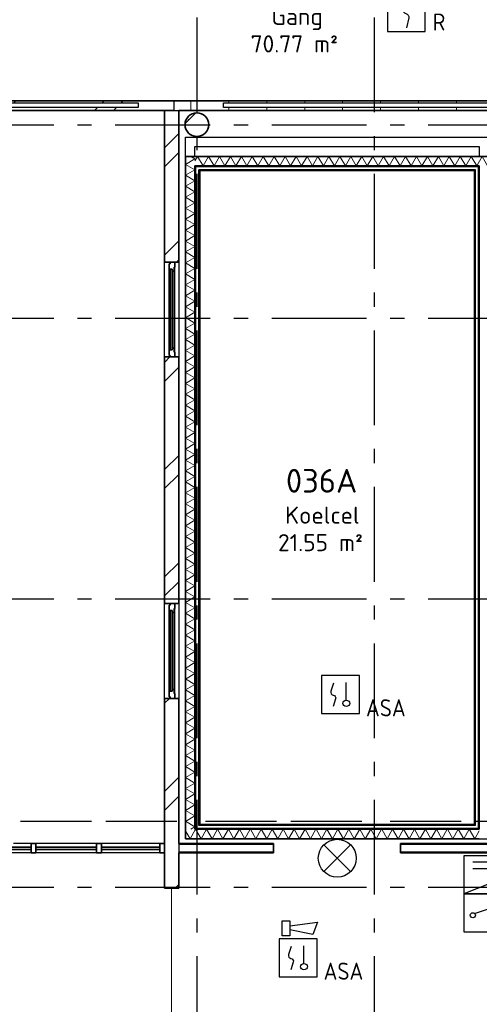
# Model space of a CAD drawing. Header units: millimetres. Extents: x -285236 to 84130, y -470 to 79511.
# Tile 78 of 192: x -15242 to -10392, y 39506 to 49890. Entities that reach past the tile are written whole.
import ezdxf
from ezdxf.enums import TextEntityAlignment as Align

# ---------------------------------------------------------------- set-up
doc = ezdxf.new("R2010")
doc.units = ezdxf.units.MM
doc.linetypes.add('NLRS_stramien', pattern=[1650, 1000, -250, 150, -250])
doc.linetypes.add('SW_doorsnedelijn', pattern=[1950, 750, -150, 0, -150, 750, -150])
doc.layers.add('EL6511--', color=3, linetype='Continuous')
doc.layers.add('XREF', color=254, linetype='Continuous')
doc.styles.add('ISOCPEUR_1', font='isocpeur.ttf', dxfattribs={"height": 250})
doc.styles.add('ISOCPEUR_3', font='isocpeur.ttf', dxfattribs={"height": 180})
doc.styles.add('STABICAD-018', font='ISOCP.SHX', dxfattribs={"height": 180})

# ---------------------------------------------------------------- blocks, each defined once
blk = doc.blocks.new('VB655IS2')
at = {"color": 0, "linetype": 'Continuous'}
blk.add_lwpolyline([(-1.67, 2.33), (-1.67, 3.91), (-0.89, 3.91), (-0.89, 2.33)], close=True, dxfattribs=at)
blk.add_lwpolyline([(-0.89, 3.37), (2.06, 3.76), (1.54, 2.45), (-0.89, 2.95)], dxfattribs=at)
blk = doc.blocks.new('*U137')
at = {"color": 0, "linetype": 'Continuous'}
for p, q in [((-2, 2), (-2, -2)), ((2, 2), (-2, 2)), ((2, -2), (2, 2)), ((-2, -2), (2, -2))]:
    blk.add_line(p, q, dxfattribs=at)
blk.add_lwpolyline([(-0.12, 1.47), (-0.34, 0.38, 0.399092), (-0.04, -0.09, -0.403068), (0.25, -0.56), (0.02, -1.6)], format="xyb", dxfattribs=at)
at = {"color": 0, "linetype": 'Continuous', "lineweight": 100}
blk.add_blockref('VB655IS2', (0, 0), dxfattribs=at)
at = {"color": 0, "linetype": 'Continuous', "style": 'STABICAD-018'}
for tag, p in [('CODING1', (-1.22, 12.19)), ('CODING2', (-0.95, 9.73)), ('ARTICLECODE', (0.78, 6.96)), ('FIREPROTECTION_PANEL', (0.78, 4.65)), ('FIREPROTECTION_ZONE', (0.05, 2.88)), ('FIREPROTECTION_HARDWARENUMBER', (5.42, -4.4))]:
    blk.add_attdef(tag, text='', height=1.8, dxfattribs=at).set_placement(p, align=Align.MIDDLE)
blk.add_attdef('TEXT1', (3.46, -3.38), '', height=1.8, dxfattribs=at)
blk = doc.blocks.new('VB654NVI')
at = {"color": 0, "linetype": 'Continuous'}
for p, q in [((-1.41, 1.59), (1.41, 4.41)), ((-1.41, 4.41), (1.41, 1.59))]:
    blk.add_line(p, q, dxfattribs=at)
blk.add_circle((0, 3), 2, dxfattribs=at)
at = {"color": 0, "linetype": 'Continuous', "style": 'STABICAD-018'}
for tag, p in [('ARTICLECODE', (-2.66, 12.86)), ('FIREPROTECTION_PANEL', (0, 9.85)), ('CODING', (0, 7))]:
    blk.add_attdef(tag, text='', height=1.8, dxfattribs=at).set_placement(p, align=Align.MIDDLE)
blk = doc.blocks.new('VB653MSM')
at = {"color": 0, "linetype": 'Continuous'}
for p, q in [((-2, 2), (-2, -2)), ((2, 2), (-2, 2)), ((0.61, -0.6), (0.61, 1.27)), ((2, -2), (2, 2)), ((-2, -2), (2, -2))]:
    blk.add_line(p, q, dxfattribs=at)
blk.add_lwpolyline([(-0.75, 1.19), (-1.01, 0.35, 0.457698), (-0.76, -0.06, -0.462378), (-0.51, -0.46), (-0.78, -1.27)], format="xyb", dxfattribs=at)
blk.add_ellipse((0.61, -0.93), major_axis=(0.367, 0), ratio=0.909091, dxfattribs=at)
at = {"color": 0, "linetype": 'Continuous', "style": 'STABICAD-018'}
for tag, p in [('CODING1', (0.43, 11.73)), ('CODING2', (0.71, 9.27)), ('ARTICLECODE', (2.21, 7.03)), ('FIREPROTECTION_PANEL', (2.21, 4.72)), ('FIREPROTECTION_ZONE', (1.7, 2.42)), ('FIREPROTECTION_HARDWARENUMBER', (13.46, 0.27))]:
    blk.add_attdef(tag, text='', height=1.8, dxfattribs=at).set_placement(p, align=Align.MIDDLE)
blk.add_attdef('TEXT1', (3.53, -3.38), '', height=1.8, dxfattribs=at)
blk = doc.blocks.new('*U140')
at = {"color": 0, "linetype": 'Continuous'}
for p, q in [((-2, 2), (-2, -2)), ((2, 2), (-2, 2)), ((0.61, -0.6), (0.61, 1.27)), ((2, -2), (2, 2)), ((-2, -2), (2, -2))]:
    blk.add_line(p, q, dxfattribs=at)
blk.add_lwpolyline([(-0.75, 1.19), (-1.01, 0.35, 0.457698), (-0.76, -0.06, -0.462378), (-0.51, -0.46), (-0.78, -1.27)], format="xyb", dxfattribs=at)
blk.add_ellipse((0.61, -0.93), major_axis=(0.367, 0), ratio=0.909091, dxfattribs=at)
at = {"color": 0, "linetype": 'Continuous', "lineweight": 100}
blk.add_blockref('VB655IS2', (0, 0), dxfattribs=at)
at = {"color": 0, "linetype": 'Continuous', "style": 'STABICAD-018'}
for tag, p in [('CODING1', (0.43, 11.73)), ('CODING2', (0.71, 9.27)), ('ARTICLECODE', (2.21, 7.03)), ('FIREPROTECTION_PANEL', (2.21, 4.72)), ('FIREPROTECTION_ZONE', (1.7, 2.42)), ('FIREPROTECTION_HARDWARENUMBER', (13.46, 0.27))]:
    blk.add_attdef(tag, text='', height=1.8, dxfattribs=at).set_placement(p, align=Align.MIDDLE)
blk.add_attdef('TEXT1', (3.53, -3.38), '', height=1.8, dxfattribs=at)
blk = doc.blocks.new('VB654VAD')
at = {"color": 0, "linetype": 'Continuous'}
for p, q in [((-5, 1), (5, 5)), ((4.07, 2.33), (2.33, 2.33)), ((2.33, 1.67), (4.07, 1.67))]:
    blk.add_line(p, q, dxfattribs=at)
blk.add_lwpolyline([(-5, 1), (5, 1), (5, 5), (-5, 5)], close=True, dxfattribs=at)
blk.add_open_spline([(-4.06, 2.87), (-4.02, 3.23), (-3.75, 4.07), (-3.52, 4.14), (-3.32, 4.2), (-3.14, 3.64), (-2.96, 3.26), (-2.81, 2.94), (-2.66, 2.75), (-2.53, 2.86), (-2.34, 3.02), (-2.18, 3.73), (-2.19, 4.23)], degree=3, knots=[0, 0, 0, 0, 0.1451228, 0.1451228, 0.1451228, 0.2752355, 0.2752355, 0.2752355, 0.3839188, 0.3839188, 0.3839188, 0.5319547, 0.5319547, 0.5319547, 0.5319547], dxfattribs=at)
at = {"color": 0, "linetype": 'Continuous', "style": 'STABICAD-018'}
for tag, p in [('CODING1', (-0.69, 16.42)), ('CODING2', (-0.42, 13.96)), ('ARTICLECODE', (1.2, 11.42)), ('FIREPROTECTION_PANEL', (1.2, 9.11)), ('FIREPROTECTION_ZONE', (0.58, 7.11)), ('FIREPROTECTION_HARDWARENUMBER', (6.62, -0.18))]:
    blk.add_attdef(tag, text='', height=1.8, dxfattribs=at).set_placement(p, align=Align.MIDDLE)
blk = doc.blocks.new('VB654IEH')
at = {"color": 0, "linetype": 'Continuous'}
for p, q in [((-2, 5), (-2, 1)), ((2, 5), (-2, 5)), ((2, 1), (2, 5)), ((-0.88, 2.92), (1.33, 3.67)), ((2, 3), (3.33, 3.67)), ((2, 3), (6, 3)), ((3.33, 2.33), (2, 3)), ((-2, 1), (2, 1))]:
    blk.add_line(p, q, dxfattribs=at)
for centre in [(-1.07, 2.73), (1.07, 2.73)]:
    blk.add_circle(centre, 0.267, dxfattribs=at)
at = {"color": 0, "linetype": 'Continuous', "style": 'STABICAD-018'}
for tag, p in [('CODING1', (-0.48, 16.23)), ('CODING2', (-0.21, 13.77)), ('ARTICLECODE', (1.45, 11.06)), ('FIREPROTECTION_PANEL', (1.45, 8.74)), ('FIREPROTECTION_ZONE', (0.79, 6.92)), ('FIREPROTECTION_HARDWARENUMBER', (9.79, 0.74))]:
    blk.add_attdef(tag, text='', height=1.8, dxfattribs=at).set_placement(p, align=Align.MIDDLE)

msp = doc.modelspace()

# ---------------------------------------------------------------- hatches: boundary and pattern name
at = {"layer": 'XREF', "lineweight": 9}
h = msp.add_hatch(dxfattribs=at)
h.set_pattern_fill('FP_6', color=256, angle=45, style=0, pattern_type=2)
h.set_pattern_definition([(45, (-29374, 17038.6), (-565.685, 565.685), []), (45, (-29174, 17038.6), (-565.685, 565.685), [])])
h.paths.add_polyline_path([(-15986.4343, 48932.6047), (-13613.1304, 48932.6047), (-13613.1304, 49032.6047), (-17939.6304, 49032.6047), (-17939.6304, 48932.6047), (-16403.9215, 48932.6047)])
h.paths.add_polyline_path([(-21991.1734, 48932.6047), (-19394.6304, 48932.6047), (-19394.6304, 49032.6047), (-22987.1304, 49032.6047), (-22987.1304, 48932.6047)])
h.paths.add_polyline_path([(-25672.1304, 48932.6047), (-23957.1304, 48932.6047), (-23957.1304, 49032.6047), (-25672.1304, 49032.6047)])
h.paths.add_polyline_path([(-28511.0505, 48932.6047), (-26642.1304, 48932.6047), (-26642.1304, 49032.6047), (-29192.1304, 49032.6047), (-29192.1304, 48932.6047), (-28928.5377, 48932.6047)])
h.paths.add_polyline_path([(-16821.4087, 48962.6047), (-17192.1304, 48962.6047), (-17192.1304, 49012.6048), (-13992.1304, 49012.6048), (-13992.1304, 48962.6047), (-16641.6804, 48962.6047)])
h = msp.add_hatch(dxfattribs=at)
h.set_pattern_fill('FP_38', color=256, angle=-270, style=0, pattern_type=2)
h.set_pattern_definition([(270, (-5434.7, 49032.6), (400, 1e-12), [])])
h.paths.add_polyline_path([(1965.5156, 48932.6047), (2743.701, 48932.6047), (2743.701, 49032.6047), (-1809.6304, 49032.6047), (-1809.6304, 49012.6048), (-1792.1304, 49012.6048), (-1792.1304, 48962.6047), (-1809.6304, 48962.6047), (-1809.6304, 48932.6047), (1548.0284, 48932.6047)])
h.paths.add_polyline_path([(-8471.6646, 48932.6047), (-4992.1304, 48932.6047), (-4992.1304, 49032.6047), (-13613.1304, 49032.6047), (-13613.1304, 48932.6047), (-8711.3679, 48932.6047)])
h.paths.add_polyline_path([(817.4257, 48962.6047), (-992.1304, 48962.6047), (-992.1304, 49012.6048), (2207.8696, 49012.6048), (2207.8696, 48962.6047), (921.7975, 48962.6047)])
h.paths.add_polyline_path([(-5943.1239, 48962.6047), (-9092.1304, 48962.6047), (-9092.1304, 49012.6048), (-5892.1304, 49012.6048), (-5892.1304, 48962.6047)])
h.paths.add_polyline_path([(-13092.1304, 48962.6047), (-13092.1304, 49012.6048), (-9892.1304, 49012.6048), (-9892.1304, 48962.6047), (-13041.1369, 48962.6047)])
h = msp.add_hatch(dxfattribs=at)
h.set_pattern_fill('FP_6', color=256, angle=45, style=0, pattern_type=2)
h.set_pattern_definition([(45, (-29374, 17038.6), (-565.685, 565.685), []), (45, (-29174, 17038.6), (-565.685, 565.685), [])])
h.paths.add_polyline_path([(-13713.1304, 40732.6047), (-13563.1304, 40732.6047), (-13563.1304, 42732.6047), (-13713.1304, 42732.6047), (-13713.1304, 41089.1485)])
h.paths.add_polyline_path([(-13563.1304, 43732.6047), (-13563.1304, 46332.6047), (-13713.1304, 46332.6047), (-13713.1304, 43732.6047), (-13604.0549, 43732.6047)])
h.paths.add_polyline_path([(-13613.1305, 47332.6047), (-13563.1304, 47332.6047), (-13563.1304, 48932.6047), (-13713.1304, 48932.6047), (-13713.1304, 47332.6047), (-13654.055, 47332.6047)])
h = msp.add_hatch(dxfattribs=at)
h.set_pattern_fill('FP_58', color=256, style=0, pattern_type=2)
h.set_pattern_definition([(45, (-29773.96, 17038.6), (-407.2935, 407.2935), []), (50, (-29773.96, 17038.6), (753.123, -65.89), [78.75, -866.25]), (355, (-29774, 17038.6), (-145.689, 789.802), [63, -693]), (100.451, (-29711.2, 17033.14), (607.44, 723.908), [66.927, -736.199]), (46.184, (-29774, 17248.6), (1120.602, -173.798), [118.125, -1299.375]), (96.636, (-29680.6, 17234.1), (981.39, 1022.83), [100.39, -1104.3]), (351.184, (-29774, 17248.6), (981.4, 1022.82), [94.5, -1039.5]), (21, (-29668.96, 17196.1), (626.753, -422.75), [78.75, -866.25]), (326, (-29669, 17196.1), (255.481, 761.408), [63, -693]), (71.451, (-29616.7, 17160.9), (882.237, 338.651), [66.927, -736.199]), (37.5, (-29773.96, 17038.63), (12.7678, 349.5385), [3.353, -681.247, 3.353, -1395.772]), (37.5, (-29773.96, 17038.63), (12.7678, 349.5385), [-687.953, -700.147, 3.353, -692.272]), (7.5, (-29773.96, 17038.63), (276.223, 414.1323), [3.353, -397.747, 3.353, -665.497, -265.125]), (7.5, (-29773.96, 17038.63), (276.223, 414.1323), [-1069.95, 3.353, -261.772]), (327.5, (-30008.1, 17038.63), (560.5136, -23.6826), [3.353, -259.147, 3.353, -1902.397]), (327.5, (-30008.1, 17038.63), (560.5136, -23.6826), [-265.853, -815.647, 3.353, -1083.397]), (317.5, (-30113.1, 17038.63), (612.3455, 105.11), [3.353, -337.897, 3.353, -540.547, -771.75]), (317.5, (-30113.1, 17038.63), (612.3455, 105.11), [-885.15, 3.353, -768.397])])
h.paths.add_polyline_path([(-13372.1304, 48657.6047), (-13333.5032, 48663.7226), (-13298.6572, 48681.4776), (-13271.0032, 48709.1315), (-13253.2483, 48743.9776), (-13247.1304, 48782.6047), (-13253.2483, 48821.2318), (-13271.0032, 48856.0778), (-13298.6572, 48883.7318), (-13333.5032, 48901.4867), (-13372.1304, 48907.6047), (-13410.7575, 48901.4867), (-13445.6035, 48883.7318), (-13473.2575, 48856.0778), (-13491.0124, 48821.2318), (-13497.1304, 48782.6047), (-13491.0124, 48743.9776), (-13473.2575, 48709.1315), (-13445.6035, 48681.4776), (-13410.7575, 48663.7226), (-13387.6638, 48660.0649)])
h = msp.add_hatch(dxfattribs=at)
h.set_pattern_fill('FP_20', color=256, angle=60, style=0, pattern_type=2)
h.set_pattern_definition([(330, (-13492.13, 44899.8), (99.9697, 57.7525), []), (30, (-13492.13, 44784.3), (-0.0303, 115.4525), [])])
h.paths.add_polyline_path([(-13392.1304, 41351.9864), (-13392.1304, 48447.6047), (-13492.1304, 48447.6047), (-13492.1304, 41351.9864), (-13481.5111, 41351.9864)])
h = msp.add_hatch(dxfattribs=at)
h.set_pattern_fill('FP_21', color=256, angle=-300, style=0, pattern_type=2)
h.set_pattern_definition([(240, (-9092.13, 48447.6), (57.7525, -99.9697), []), (300, (-9207.63, 48447.6), (115.4525, 0.0303), [])])
h.paths.add_polyline_path([(-13392.1304, 48347.6047), (-4792.1304, 48347.6047), (-4792.1304, 48447.6047), (-13392.1304, 48447.6047)])
h = msp.add_hatch(dxfattribs=at)
h.set_pattern_fill('FP_19', color=256, angle=60, style=0, pattern_type=2)
h.set_pattern_definition([(60, (-11942.13, 41251.99), (-57.7525, 99.9697), []), (120, (-11826.63, 41251.99), (-115.4525, -0.0303), [])])
h.paths.add_polyline_path([(-10392.1304, 41251.9864), (-10392.1304, 41351.9864), (-13492.1304, 41351.9864), (-13492.1304, 41251.9864), (-10401.913, 41251.9864)])

# ---------------------------------------------------------------- linework, layer by layer
at = {"layer": 'XREF', "linetype": 'NLRS_stramien'}
for p, q in [((-13372.1304, 77962.7572), (-13372.1304, 8370.0218)), ((-11502.1304, 77962.7572), (-11502.1304, 8370.0218)), ((-47232.6128, 48782.6047), (64223.889, 48782.6047)), ((-47232.6128, 46742.6047), (64223.889, 46742.6047)), ((-47232.6128, 43782.6047), (64223.889, 43782.6047)), ((-47232.6128, 40742.6047), (64223.889, 40742.6047))]:
    msp.add_line(p, q, dxfattribs=at)
at = {"layer": 'XREF', "lineweight": 35}
for p, q in [((-3464.6304, 49032.6047), (-17939.6304, 49032.6047)), ((-13613.1304, 48932.6047), (-17939.6304, 48932.6047)), ((-13713.1304, 48932.6047), (-13713.1304, 47332.6047)), ((-13563.1304, 48932.6047), (-3464.6304, 48932.6047)), ((-13563.1304, 47332.6047), (-13563.1304, 48932.6047)), ((-13492.1304, 48447.6047), (-13492.1304, 41251.9864)), ((-4792.1304, 48447.6047), (-13492.1304, 48447.6047)), ((-13392.1304, 41351.9864), (-13392.1304, 48347.6047)), ((-13392.1304, 48347.6047), (-10392.1304, 48347.6047)), ((-13342.1304, 41401.9864), (-13342.1304, 48297.6047)), ((-13342.1304, 48297.6047), (-10442.1304, 48297.6047)), ((-10442.1304, 48297.6047), (-10442.1304, 41401.9864)), ((-10392.1304, 48347.6047), (-10392.1304, 41351.9864)), ((-13713.1304, 47332.6047), (-13654.055, 47332.6047)), ((-13654.055, 47315.163), (-13663.1304, 47315.163)), ((-13663.1304, 47315.163), (-13663.1304, 47239.163)), ((-13655.3304, 47239.163), (-13655.3304, 47258.1685)), ((-13655.3304, 47258.1685), (-13631.3304, 47258.1685)), ((-13655.2321, 47258.0959), (-13655.2321, 46407.1135)), ((-13631.2321, 47258.0959), (-13655.2321, 47258.0959)), ((-13604.0549, 47332.6047), (-13654.055, 47332.6047)), ((-13654.055, 47332.6047), (-13654.055, 47315.163)), ((-13631.3304, 47258.1685), (-13631.3304, 47239.1685)), ((-13631.2321, 46407.1135), (-13631.2321, 47258.0959)), ((-13613.1305, 47239.1685), (-13613.1305, 47281.6047)), ((-13613.1305, 47281.6047), (-13604.0549, 47281.6047)), ((-13604.0549, 47281.6047), (-13604.0549, 47332.6047)), ((-13604.0549, 47332.6047), (-13563.1304, 47332.6047)), ((-13663.1304, 47239.163), (-13655.3304, 47239.163)), ((-13631.3304, 47239.1685), (-13613.1305, 47239.1685)), ((-13655.3304, 46426.0464), (-13663.1304, 46426.0464)), ((-13663.1304, 46426.0464), (-13663.1304, 46350.0464)), ((-13655.3304, 46407.0409), (-13655.3304, 46426.0464)), ((-13613.1305, 46426.0409), (-13631.3304, 46426.0409)), ((-13631.3304, 46426.0409), (-13631.3304, 46407.0409)), ((-13613.1305, 46383.6047), (-13613.1305, 46426.0409)), ((-13654.055, 46332.6047), (-13713.1304, 46332.6047)), ((-13713.1304, 46332.6047), (-13713.1304, 43732.6047)), ((-13663.1304, 46350.0464), (-13654.055, 46350.0464)), ((-13631.3304, 46407.0409), (-13655.3304, 46407.0409)), ((-13655.2321, 46407.1135), (-13631.2321, 46407.1135)), ((-13654.055, 46350.0464), (-13654.055, 46332.6047)), ((-13654.055, 46332.6047), (-13604.0549, 46332.6047)), ((-13604.0549, 46383.6047), (-13613.1305, 46383.6047)), ((-13604.0549, 46332.6047), (-13604.0549, 46383.6047)), ((-13563.1304, 46332.6047), (-13604.0549, 46332.6047)), ((-13563.1304, 43732.6047), (-13563.1304, 46332.6047)), ((-13713.1304, 43732.6047), (-13654.055, 43732.6047)), ((-13654.055, 43715.163), (-13663.1304, 43715.163)), ((-13663.1304, 43715.163), (-13663.1304, 43639.163)), ((-13604.0549, 43732.6047), (-13654.055, 43732.6047)), ((-13654.055, 43732.6047), (-13654.055, 43715.163)), ((-13604.0549, 43681.6047), (-13604.0549, 43732.6047)), ((-13604.0549, 43732.6047), (-13563.1304, 43732.6047)), ((-13663.1304, 43639.163), (-13655.3304, 43639.163)), ((-13655.3304, 43639.163), (-13655.3304, 43658.1685)), ((-13655.3304, 43658.1685), (-13631.3304, 43658.1685)), ((-13655.2321, 43658.0959), (-13655.2321, 42807.1135)), ((-13631.2321, 43658.0959), (-13655.2321, 43658.0959)), ((-13631.3304, 43658.1685), (-13631.3304, 43639.1685)), ((-13631.3304, 43639.1685), (-13613.1305, 43639.1685)), ((-13631.2321, 42807.1135), (-13631.2321, 43658.0959)), ((-13613.1305, 43639.1685), (-13613.1305, 43681.6047)), ((-13613.1305, 43681.6047), (-13604.0549, 43681.6047)), ((-13655.3304, 42826.0464), (-13663.1304, 42826.0464)), ((-13663.1304, 42826.0464), (-13663.1304, 42750.0464)), ((-13655.3304, 42807.0409), (-13655.3304, 42826.0464)), ((-13631.3304, 42807.0409), (-13655.3304, 42807.0409)), ((-13655.2321, 42807.1135), (-13631.2321, 42807.1135)), ((-13613.1305, 42826.0409), (-13631.3304, 42826.0409)), ((-13631.3304, 42826.0409), (-13631.3304, 42807.0409)), ((-13613.1305, 42783.6047), (-13613.1305, 42826.0409)), ((-13604.0549, 42783.6047), (-13613.1305, 42783.6047)), ((-13604.0549, 42732.6047), (-13604.0549, 42783.6047)), ((-13654.055, 42732.6047), (-13713.1304, 42732.6047)), ((-13713.1304, 42732.6047), (-13713.1304, 40732.6047)), ((-13663.1304, 42750.0464), (-13654.055, 42750.0464)), ((-13654.055, 42750.0464), (-13654.055, 42732.6047)), ((-13654.055, 42732.6047), (-13604.0549, 42732.6047)), ((-13563.1304, 42732.6047), (-13604.0549, 42732.6047)), ((-13563.1304, 41201.9864), (-13563.1304, 42732.6047)), ((-10392.1304, 41351.9864), (-13392.1304, 41351.9864)), ((-10442.1304, 41401.9864), (-13342.1304, 41401.9864)), ((-13492.1304, 41251.9864), (-10392.1304, 41251.9864)), ((-15121.5849, 41164.4864), (-15763.3122, 41164.4864)), ((-15763.3122, 41139.4864), (-15121.5849, 41139.4864)), ((-15121.5849, 41139.4864), (-15121.5849, 41164.4864)), ((-14429.8576, 41164.4864), (-15071.5849, 41164.4864)), ((-15071.5849, 41164.4864), (-15071.5849, 41139.4864)), ((-15071.5849, 41139.4864), (-14429.8576, 41139.4864)), ((-14429.8576, 41139.4864), (-14429.8576, 41164.4864)), ((-13763.1304, 41164.4864), (-14379.8576, 41164.4864)), ((-14379.8576, 41164.4864), (-14379.8576, 41139.4864)), ((-14379.8576, 41139.4864), (-13763.1304, 41139.4864)), ((-13763.1304, 41139.4864), (-13763.1304, 41164.4864)), ((-12563.1304, 41201.9864), (-13563.1304, 41201.9864)), ((-12563.1304, 41101.9864), (-12563.1304, 41201.9864)), ((-4667.1304, 41201.9864), (-11223.1304, 41201.9864)), ((-11223.1304, 41201.9864), (-11223.1304, 41101.9864)), ((-13563.1304, 41101.9864), (-12563.1304, 41101.9864)), ((-13563.1304, 40732.6047), (-13563.1304, 41101.9864)), ((-11223.1304, 41101.9864), (-4667.1304, 41101.9864)), ((-13713.1304, 40732.6047), (-13563.1304, 40732.6047))]:
    msp.add_line(p, q, dxfattribs=at)
at = {"layer": 'XREF'}
for p, q in [((-17192.1304, 49012.6045), (-13992.1304, 49012.6045)), ((-13992.1304, 49012.6048), (-13992.1304, 48962.6047)), ((-13092.1304, 48962.6047), (-13092.1304, 49012.6048)), ((-13092.1304, 49012.6045), (-9892.1304, 49012.6045)), ((-13992.1304, 48962.6047), (-17192.1304, 48962.6047)), ((-9892.1304, 48962.6047), (-13092.1304, 48962.6047)), ((-13713.1304, 46332.6047), (-13713.1304, 47332.6047)), ((-13604.0549, 46383.6047), (-13604.0549, 47281.6047)), ((-13563.1304, 47332.6047), (-13563.1304, 46332.6047)), ((-13663.1304, 46426.0464), (-13663.1304, 47239.163)), ((-13655.3304, 46426.0464), (-13655.3304, 47239.163)), ((-13613.1305, 46426.0409), (-13613.1305, 47239.1685)), ((-13713.1304, 42732.6047), (-13713.1304, 43732.6047)), ((-13563.1304, 43732.6047), (-13563.1304, 42732.6047)), ((-13663.1304, 42826.0464), (-13663.1304, 43639.163)), ((-13655.3304, 42826.0464), (-13655.3304, 43639.163)), ((-13613.1305, 42826.0409), (-13613.1305, 43639.1685)), ((-13604.0549, 42783.6047), (-13604.0549, 43681.6047)), ((-10392.1304, 41251.9864), (-4692.1304, 41251.9864)), ((-15121.5849, 41201.9864), (-15307.0473, 41201.9864)), ((-14429.8576, 41201.9864), (-15071.5849, 41201.9864)), ((-13763.1304, 41201.9864), (-14379.8576, 41201.9864)), ((-15121.5849, 41101.9864), (-15763.3122, 41101.9864)), ((-14429.8576, 41101.9864), (-15071.5849, 41101.9864)), ((-13763.1304, 41101.9864), (-14379.8576, 41101.9864))]:
    msp.add_line(p, q, dxfattribs=at)
at = {"layer": 'XREF', "lineweight": 25}
for p, q in [((-13613.1304, 48932.6047), (-13613.1304, 49032.6047)), ((-13613.1304, 48932.6047), (-13563.1304, 48932.6047)), ((-13382.1304, 41361.9864), (-13382.1304, 48337.6047)), ((-10402.1304, 48337.6047), (-13382.1304, 48337.6047)), ((-13352.1304, 41391.9864), (-13352.1304, 48307.6047)), ((-10432.1304, 48307.6047), (-13352.1304, 48307.6047)), ((-10432.1304, 41391.9864), (-10432.1304, 48307.6047)), ((-10402.1304, 41361.9864), (-10402.1304, 48337.6047)), ((-10402.1304, 41361.9864), (-13382.1304, 41361.9864)), ((-10432.1304, 41391.9864), (-13352.1304, 41391.9864)), ((-13563.1304, 41201.9864), (-13563.1304, 41101.9864)), ((-12563.1304, 41191.9864), (-13563.1304, 41191.9864)), ((-4667.1304, 41191.9864), (-11223.1304, 41191.9864)), ((-12563.1304, 41111.9864), (-13563.1304, 41111.9864)), ((-4667.1304, 41111.9864), (-11223.1304, 41111.9864))]:
    msp.add_line(p, q, dxfattribs=at)
at = {"layer": 'XREF', "lineweight": 9}
for p, q in [((-13718.1303, 47923.6211), (-13718.1303, 48003.6211)), ((-13718.1303, 48003.6211), (-13713.1304, 48003.6211)), ((-13713.1304, 47923.6211), (-13718.1303, 47923.6211)), ((-13718.1303, 44728.946), (-13718.1303, 44808.946)), ((-13718.1303, 44808.946), (-13713.1304, 44808.946)), ((-13713.1304, 44728.946), (-13718.1303, 44728.946)), ((-13718.1303, 41744.8976), (-13718.1303, 41824.8976)), ((-13718.1303, 41824.8976), (-13713.1304, 41824.8976)), ((-13713.1304, 41744.8976), (-13718.1303, 41744.8976))]:
    msp.add_line(p, q, dxfattribs=at)
at = {"layer": 'XREF', "linetype": 'SW_doorsnedelijn'}
msp.add_line((-47483.8847, 41436.7758), (58162.061, 41436.7758), dxfattribs=at)
at = {"layer": 'XREF', "lineweight": 35, "extrusion": (0, 0, -1)}
for p, q in [((-15071.5849, 41201.9864), (-15121.5849, 41201.9864)), ((-15121.5849, 41201.9864), (-15121.5849, 41101.9864)), ((-15071.5849, 41101.9864), (-15071.5849, 41201.9864)), ((-14379.8576, 41201.9864), (-14429.8576, 41201.9864)), ((-14429.8576, 41201.9864), (-14429.8576, 41101.9864)), ((-14379.8576, 41101.9864), (-14379.8576, 41201.9864)), ((-13713.1304, 41201.9864), (-13763.1304, 41201.9864)), ((-13763.1304, 41201.9864), (-13763.1304, 41101.9864)), ((-13713.1304, 41101.9864), (-13713.1304, 41201.9864)), ((-15121.5849, 41101.9864), (-15071.5849, 41101.9864)), ((-14429.8576, 41101.9864), (-14379.8576, 41101.9864)), ((-13763.1304, 41101.9864), (-13713.1304, 41101.9864))]:
    msp.add_line(p, q, dxfattribs=at)
at = {"layer": 'XREF', "lineweight": 13}
msp.add_line((-13638.1304, 39302.6047), (-13638.1304, 40732.6047), dxfattribs=at)
at = {"layer": 'XREF', "flags": 128}
for points in [[(-13492.1304, 48447.6047), (-13492.1304, 48651.9864), (-10292.1304, 48651.9864), (-10292.1304, 48447.6047)], [(-13392.1304, 48447.6047), (-13392.1304, 48551.9864), (-10392.1304, 48551.9864), (-10392.1304, 48447.6047)]]:
    msp.add_lwpolyline(points, dxfattribs=at)
at = {"layer": 'XREF', "lineweight": 35}
for start, end in [(0, 180), (180, 0)]:
    msp.add_arc((-13372.1304, 48782.6047), 125, start, end, dxfattribs=at)

# ---------------------------------------------------------------- block references
at = {"layer": 'EL6511--', "linetype": 'Continuous', "lineweight": 100}
ref = msp.add_blockref('*U137', (-11162.3147, 49965.254), dxfattribs=dict(at, xscale=100, yscale=100, zscale=100))
ref.add_attrib('TEXT1', 'R', (-10884.3147, 49775.254), dxfattribs={"layer": '0', "color": 1, "linetype": 'Continuous', "lineweight": 100, "height": 180, "style": 'STABICAD-018'})
ref = msp.add_blockref('VB653MSM', (-11857.0779, 42772.5656), dxfattribs=dict(at, xscale=100, yscale=100, zscale=100))
ref.add_attrib('TEXT1', 'ASA', dxfattribs={"layer": '0', "color": 1, "linetype": 'Continuous', "lineweight": 100, "height": 180, "style": 'STABICAD-018'}).set_placement((-11378.5787, 42632.3956), align=Align.MIDDLE)
at = {"layer": 'EL6511--', "linetype": 'Continuous', "lineweight": 100, "xscale": 100, "yscale": 100, "zscale": 100, "rotation": 90.00000000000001}
msp.add_blockref('VB654NVI', (-11590.6932, 41046.4372), dxfattribs=at)
at = {"layer": 'EL6511--', "linetype": 'Continuous', "lineweight": 100}
ref = msp.add_blockref('VB654VAD', (-10053.8237, 41171.7594), dxfattribs=dict(at, xscale=100, yscale=100, zscale=100, rotation=180))
ref.add_attrib('CODING1', 'voeding tbv melderverwarming', dxfattribs={"layer": '0', "color": 1, "linetype": 'Continuous', "lineweight": 100, "height": 180, "style": 'STABICAD-018'}).set_placement((-7827.7296, 40744.0141), align=Align.MIDDLE)
ref = msp.add_blockref('VB654IEH', (-10353.8237, 40171.7594), dxfattribs=dict(at, xscale=100, yscale=100, zscale=100))
ref.add_attrib('ARTICLECODE', 'Storing voeding', dxfattribs={"layer": '0', "color": 1, "linetype": 'Continuous', "lineweight": 100, "height": 180, "style": 'STABICAD-018'}).set_placement((-9288.6079, 40237.9719), align=Align.MIDDLE)
ref = msp.add_blockref('*U140', (-12303.9656, 39995.7677), dxfattribs=dict(at, xscale=100, yscale=100, zscale=100))
ref.add_attrib('TEXT1', 'ASA', dxfattribs={"layer": '0', "color": 1, "linetype": 'Continuous', "lineweight": 100, "height": 180, "style": 'STABICAD-018'}).set_placement((-11825.4665, 39855.5977), align=Align.MIDDLE)

# ---------------------------------------------------------------- texts
at = {"layer": 'XREF', "attachment_point": 1}
for s, insert, char_height, width, style in [('Gang', (-12585.23, 50014.3647), 180, 633.333125, 'ISOCPEUR_3'), ('70.77 m²', (-12805.1509, 49724.7583), 180, 1146.413125, 'ISOCPEUR_3'), ('036A', (-12432.7011, 45152.2044), 250, 921.940625, 'ISOCPEUR_1'), ('Koelcel', (-12442.2011, 44754.2305), 180, 945.99125, 'ISOCPEUR_3'), ('21.55 m²', (-12516.1221, 44464.6241), 180, 1106.32875, 'ISOCPEUR_3')]:
    msp.add_mtext(s, dxfattribs=dict(at, insert=insert, char_height=char_height, width=width, style=style))

doc.saveas('drawing.dxf')
